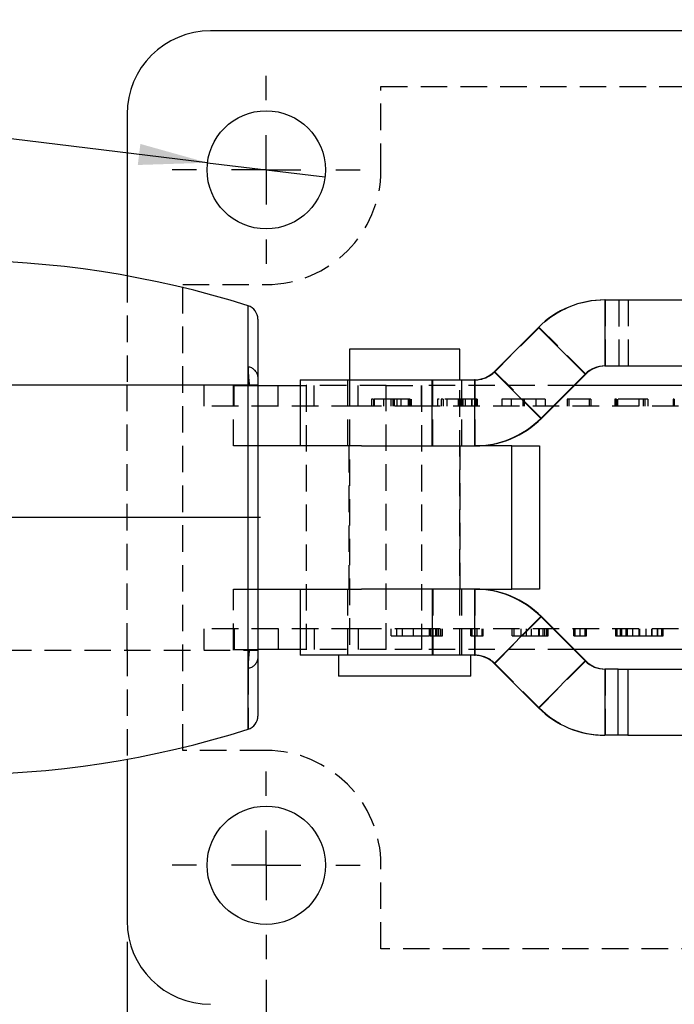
# Model space of a CAD drawing. Extents: x 56 to 617, y 36 to 436.
# Tile 10 of 31: x 210 to 257, y 183 to 254. Entities that reach past the tile are written whole.
import ezdxf

# ---------------------------------------------------------------- set-up
doc = ezdxf.new("R2010")
doc.units = 0
doc.header["$LTSCALE"] = 1.5
doc.linetypes.add('CENTERX2', pattern=[20.32, 12.7, -2.54, 2.54, -2.54])
doc.linetypes.add('HIDDEN', pattern=[1.905, 1.27, -0.635])
doc.layers.get('0').update_dxf_attribs({"linetype": 'CONTINUOUS'})
doc.layers.add('FORMATO', color=179, linetype='CONTINUOUS')
doc.styles.add('SLDTEXTSTYLE0', font='TXT', dxfattribs={"width": 0.75})
doc.dimstyles.new('SLDDIMSTYLE2', dxfattribs={"dimtxt": 5.25, "dimasz": 4.953, "dimexe": 0, "dimexo": 0.0625, "dimgap": 1.3125, "dimtad": 1, "dimdec": 3, "dimrnd": 1e-09, "dimzin": 12, "dimtxsty": 'SLDTEXTSTYLE0', "dimsah": 1, "dimcen": 0.09, "dimazin": 3, "dimtfac": 1, "dimtdec": 3, "dimtofl": 0, "dimtmove": 0, "dimatfit": 3, "dimtolj": 1, "dimtzin": 12})
doc.dimstyles.new('SLDDIMSTYLE5', dxfattribs={"dimtxt": 5.25, "dimasz": 4.953, "dimexe": 0, "dimexo": 0.0625, "dimgap": 1.3125, "dimtad": 1, "dimdec": 3, "dimrnd": 1e-09, "dimzin": 12, "dimtxsty": 'SLDTEXTSTYLE0', "dimblk1": 'NONE', "dimsah": 1, "dimcen": 0, "dimazin": 3, "dimtfac": 1, "dimtdec": 3, "dimtmove": 0, "dimatfit": 3, "dimtolj": 1, "dimtzin": 12})

# ---------------------------------------------------------------- blocks, each defined once
blk = doc.blocks.new('_D_7')
at = {"layer": 'FORMATO'}
for p, q in [((227.477, 184.922), (227.477, 163.555)), ((287.477, 184.922), (287.477, 163.555)), ((287.477, 165.055), (227.477, 165.055))]:
    blk.add_line(p, q, dxfattribs=at)
for points in [[(227.477, 165.055), (232.43, 164.293), (232.43, 165.817)], [(287.477, 165.055), (282.524, 165.817), (282.524, 164.293)]]:
    blk.add_solid(points, dxfattribs=at)
at = {"layer": 'FORMATO', "insert": (254.453, 171.823), "char_height": 5.25, "attachment_point": 1, "style": 'SLDTEXTSTYLE0'}
blk.add_mtext('60', dxfattribs=at)
blk = doc.blocks.new('_D_8')
at = {"layer": 'FORMATO'}
for p, q in [((217.477, 187.672), (217.477, 145.436)), ((297.477, 187.672), (297.477, 145.436)), ((297.477, 146.936), (217.477, 146.936))]:
    blk.add_line(p, q, dxfattribs=at)
for points in [[(217.477, 146.936), (222.43, 146.174), (222.43, 147.698)], [(297.477, 146.936), (292.524, 147.698), (292.524, 146.174)]]:
    blk.add_solid(points, dxfattribs=at)
at = {"layer": 'FORMATO', "insert": (254.453, 153.704), "char_height": 5.25, "attachment_point": 1, "style": 'SLDTEXTSTYLE0'}
blk.add_mtext('80', dxfattribs=at)
blk = doc.blocks.new('_D_11')
at = {"layer": 'FORMATO'}
for q in [(193.363, 247.305), (231.696, 242.661)]:
    blk.add_line((223.258, 243.683), q, dxfattribs=at)
blk.add_solid([(223.258, 243.683), (218.433, 245.035), (218.249, 243.522)], dxfattribs=at)
at = {"layer": 'FORMATO', "char_height": 5.25, "attachment_point": 1, "rotation": 353.09267, "style": 'SLDTEXTSTYLE0'}
for s, insert in [('%%c', (194.17, 253.969)), ('8,5', (202.04, 253.096))]:
    blk.add_mtext(s, dxfattribs=dict(at, insert=insert))
blk = doc.blocks.new('_NONE')
blk = doc.blocks.new('SW_CENTERMARKSYMBOL_5')
at = {"layer": 'FORMATO', "color": 0}
for p, q in [((0, 5), (0, 6.75)), ((0, 0), (0, 2.5)), ((-5, 0), (-6.75, 0)), ((0, 0), (-2.5, 0)), ((0, 0), (0, -2.5)), ((0, 0), (2.5, 0)), ((5, 0), (6.75, 0)), ((0, -5), (0, -6.75))]:
    blk.add_line(p, q, dxfattribs=at)
blk = doc.blocks.new('SW_CENTERMARKSYMBOL_6')
at = {"layer": 'FORMATO', "color": 0}
for p, q in [((0, 5), (0, 6.75)), ((0, 0), (0, 2.5)), ((-5, 0), (-6.75, 0)), ((0, 0), (-2.5, 0)), ((0, 0), (0, -2.5)), ((0, 0), (2.5, 0)), ((5, 0), (6.75, 0)), ((0, -5), (0, -6.75))]:
    blk.add_line(p, q, dxfattribs=at)

msp = doc.modelspace()

# ---------------------------------------------------------------- linework, layer by layer
at = {"color": 7, "linetype": 'CONTINUOUS'}
for p, q in [((291.4771, 253.1719), (223.4771, 253.1719)), ((217.4771, 247.1719), (217.4771, 235.5472)), ((251.8123, 233.8219), (251.8123, 229.0719)), ((251.8123, 233.8219), (258.6853, 233.8219)), ((226.8771, 232.443), (226.8771, 203.9009)), ((243.8521, 228.6577), (247.0393, 231.8449)), ((247.0393, 231.8449), (250.3981, 228.4862)), ((233.458, 230.2719), (233.458, 228.0719)), ((241.3955, 230.2719), (233.458, 230.2719)), ((241.3955, 228.0719), (241.3955, 230.2719)), ((251.8123, 229.0719), (258.6853, 229.0719)), ((229.9267, 228.0719), (229.9267, 223.3219)), ((229.9267, 228.0719), (239.4019, 228.0719)), ((239.4019, 223.3219), (239.4019, 228.0719)), ((239.4019, 228.0719), (242.4379, 228.0719)), ((242.4379, 228.0719), (242.4379, 223.3219)), ((243.8521, 228.6577), (247.2109, 225.299)), ((247.2109, 225.299), (250.3981, 228.4862)), ((250.4476, 228.4862), (247.2605, 225.299)), ((250.4476, 228.4862), (250.3981, 228.4862)), ((226.8996, 227.6719), (229.9267, 227.6719)), ((280.716, 227.6719), (249.6334, 227.6719)), ((247.2605, 225.299), (247.2109, 225.299)), ((234.3149, 223.3219), (226.8771, 223.3219)), ((234.3149, 223.3219), (239.4019, 223.3219)), ((239.4019, 223.3219), (242.4379, 223.3219)), ((242.4418, 223.3219), (242.4379, 223.3219)), ((245.1267, 223.3219), (242.4418, 223.3219)), ((245.1267, 213.0219), (245.1267, 223.3219)), ((245.1267, 223.3219), (247.1267, 223.3219)), ((247.1267, 223.3219), (247.1267, 213.0219)), ((226.8771, 213.0219), (234.3149, 213.0219)), ((229.9267, 213.0219), (229.9267, 208.2719)), ((239.4019, 213.0219), (234.3149, 213.0219)), ((239.4019, 213.0219), (239.4019, 208.2719)), ((242.4379, 213.0219), (239.4019, 213.0219)), ((242.4379, 213.0219), (242.4379, 208.2719)), ((242.4379, 213.0219), (242.4418, 213.0219)), ((242.4418, 213.0219), (245.1267, 213.0219)), ((247.1267, 213.0219), (245.1267, 213.0219)), ((247.2109, 211.0449), (243.8521, 207.6862)), ((250.3981, 207.8577), (247.2109, 211.0449)), ((247.2109, 211.0449), (247.2605, 211.0449)), ((247.2605, 211.0449), (250.4476, 207.8577)), ((229.9267, 208.6719), (226.8996, 208.6719)), ((239.4019, 208.2719), (229.9267, 208.2719)), ((232.6642, 208.2719), (232.6642, 206.7719)), ((242.4379, 208.2719), (239.4019, 208.2719)), ((242.1892, 206.7719), (242.1892, 208.2719)), ((280.716, 208.6719), (249.6334, 208.6719)), ((247.0393, 204.499), (243.8521, 207.6862)), ((250.3981, 207.8577), (247.0393, 204.499)), ((250.3981, 207.8577), (250.4476, 207.8577)), ((242.1892, 206.7719), (232.6642, 206.7719)), ((251.8123, 207.2719), (251.8123, 202.5219)), ((252.7671, 207.2719), (251.8123, 207.2719)), ((252.7671, 202.5219), (252.7671, 207.2719)), ((252.7671, 207.2719), (253.4638, 207.2719)), ((253.4638, 207.2719), (253.4638, 202.5219)), ((253.4638, 207.2719), (262.4813, 207.2719)), ((252.7671, 202.5219), (251.8123, 202.5219)), ((253.4638, 202.5219), (252.7671, 202.5219)), ((253.4638, 202.5219), (262.4813, 202.5219)), ((217.4771, 200.7967), (217.4771, 189.1719))]:
    msp.add_line(p, q, dxfattribs=at)
at = {"color": 7, "linetype": 'HIDDEN'}
for p, q in [((235.7271, 249.1719), (279.2271, 249.1719)), ((235.7271, 243.1719), (235.7271, 249.1719)), ((217.4771, 235.5472), (217.4771, 227.6719)), ((221.4771, 201.4219), (221.4771, 234.9219)), ((221.4771, 234.9219), (227.4771, 234.9219)), ((251.8618, 229.0719), (251.8618, 233.8219)), ((252.8167, 233.8219), (252.8167, 229.0719)), ((253.5119, 229.0719), (253.5119, 233.8219)), ((247.0889, 231.8449), (243.9017, 228.6577)), ((247.0889, 231.8449), (247.0393, 231.8449)), ((250.4476, 228.4862), (247.0889, 231.8449)), ((233.3267, 228.0719), (233.3267, 223.3219)), ((233.458, 228.0719), (233.458, 208.2719)), ((239.4515, 223.3219), (239.4515, 228.0719)), ((241.3955, 208.2719), (241.3955, 228.0719)), ((241.5267, 223.3219), (241.5267, 228.0719)), ((242.4875, 228.0719), (242.4379, 228.0719)), ((242.4875, 223.3219), (242.4875, 228.0719)), ((243.9017, 228.6577), (243.8521, 228.6577)), ((247.2605, 225.299), (243.9017, 228.6577)), ((225.1267, 227.6969), (182.9771, 227.6969)), ((226.8771, 227.6969), (182.9771, 227.6969)), ((217.4771, 208.6719), (217.4771, 227.6719)), ((223.0056, 227.6719), (223.0056, 226.1719)), ((225.1267, 223.3219), (225.1267, 227.6969)), ((225.1778, 226.1719), (225.1778, 227.6719)), ((225.1778, 227.6719), (226.8996, 227.6719)), ((228.3333, 226.1719), (228.3333, 227.6719)), ((229.9267, 227.6719), (230.3528, 227.6719)), ((230.3528, 227.6719), (230.3528, 208.6719)), ((236.103, 227.6719), (230.3528, 227.6719)), ((230.9281, 226.1719), (230.9281, 227.6719)), ((234.0836, 226.1719), (234.0836, 227.6719)), ((236.103, 208.6719), (236.103, 227.6719)), ((236.103, 227.6719), (238.6274, 227.6719)), ((238.6274, 227.6719), (238.6274, 208.6719)), ((249.6334, 227.6719), (238.6274, 227.6719)), ((238.6274, 226.1719), (238.6274, 227.6719)), ((235.0433, 226.6719), (235.0433, 226.1719)), ((235.1767, 226.6719), (235.1767, 226.1719)), ((235.1808, 226.6719), (235.1808, 226.1719)), ((235.2418, 226.6719), (235.2418, 226.1719)), ((235.9036, 226.6719), (235.9036, 226.1719)), ((236.4361, 226.6719), (236.4361, 226.1719)), ((236.5695, 226.6719), (236.5695, 226.1719)), ((236.6687, 226.6719), (236.6687, 226.1719)), ((236.8538, 226.6719), (236.8538, 226.1719)), ((237.1609, 226.6719), (237.1609, 226.1719)), ((237.6883, 226.6719), (237.6883, 226.1719)), ((237.7183, 226.6719), (237.7183, 226.1719)), ((237.7462, 226.6719), (237.7462, 226.1719)), ((237.8227, 226.6719), (237.8227, 226.1719)), ((237.8889, 226.6719), (237.8889, 226.1719)), ((239.7948, 226.6719), (239.7948, 226.1719)), ((240.0595, 226.6719), (240.0595, 226.1719)), ((240.1846, 226.6719), (240.1846, 226.1719)), ((240.1846, 226.6719), (240.1939, 226.6719)), ((240.1939, 226.6719), (240.1939, 226.1719)), ((242.2288, 226.6719), (240.1939, 226.6719)), ((240.4565, 226.6719), (240.4565, 226.1719)), ((241.2651, 226.6719), (241.2651, 226.1719)), ((241.4771, 226.6719), (241.4771, 226.1719)), ((241.5091, 226.6719), (241.5091, 226.1719)), ((241.6084, 226.6719), (241.6084, 226.1719)), ((241.7801, 226.6719), (241.7801, 226.1719)), ((242.2288, 226.6719), (242.2288, 226.1719)), ((242.2609, 226.6719), (242.2609, 226.1719)), ((242.4418, 226.6719), (242.4418, 226.1719)), ((242.5411, 226.6719), (242.5034, 226.6719)), ((242.5411, 226.6719), (242.5411, 226.1719)), ((242.6403, 226.6719), (242.6403, 226.1719)), ((244.4139, 226.6719), (244.4139, 226.1719)), ((245.0756, 226.6719), (245.0756, 226.1719)), ((245.9256, 226.6719), (245.9256, 226.1719)), ((245.9608, 226.6719), (245.9608, 226.1719)), ((245.9804, 226.6719), (245.9804, 226.1719)), ((246.0156, 226.6719), (246.0156, 226.1719)), ((246.8624, 226.6719), (246.8624, 226.1719)), ((247.5242, 226.6719), (247.5242, 226.1719)), ((249.0992, 226.6719), (249.0992, 226.1719)), ((249.2222, 226.6719), (249.2222, 226.1719)), ((250.6926, 226.6719), (249.2222, 226.6719)), ((250.6926, 226.6719), (250.6926, 226.1719)), ((250.8198, 226.6719), (250.8198, 226.1719)), ((252.5271, 226.6719), (252.5271, 226.1719)), ((252.6181, 226.6719), (252.6181, 226.1719)), ((252.6212, 226.6719), (252.6181, 226.6719)), ((252.6419, 226.6719), (252.6419, 226.1719)), ((252.6419, 226.6719), (252.646, 226.6719)), ((252.646, 226.6719), (252.646, 226.1719)), ((254.6851, 226.6719), (252.646, 226.6719)), ((252.7329, 226.6719), (252.7329, 226.1719)), ((254.2477, 226.6719), (254.2477, 226.1719)), ((254.5786, 226.6719), (254.5786, 226.1719)), ((254.6851, 226.6719), (254.6851, 226.1719)), ((254.9095, 226.6719), (254.9095, 226.1719)), ((256.7202, 226.6719), (256.7202, 226.1719)), ((256.804, 226.6719), (256.804, 226.1719)), ((228.3333, 226.1719), (223.0056, 226.1719)), ((234.0836, 226.1719), (228.3333, 226.1719)), ((238.6274, 226.1719), (234.0836, 226.1719)), ((282.8335, 226.1719), (238.6274, 226.1719)), ((226.8771, 223.3219), (225.1267, 223.3219)), ((233.4267, 223.3219), (233.4267, 213.0219)), ((241.4267, 213.0219), (241.4267, 223.3219)), ((225.1267, 213.0219), (226.8771, 213.0219)), ((225.1267, 208.6469), (225.1267, 213.0219)), ((233.3267, 213.0219), (233.3267, 208.2719)), ((239.4515, 213.0219), (239.4515, 208.2719)), ((241.5267, 208.2719), (241.5267, 213.0219)), ((242.4875, 208.2719), (242.4875, 213.0219)), ((243.9017, 207.6862), (247.2605, 211.0449)), ((228.3333, 210.1719), (223.0056, 210.1719)), ((223.0056, 210.1719), (223.0056, 208.6719)), ((225.1778, 210.1719), (225.1778, 208.6719)), ((228.3333, 210.1719), (228.3333, 208.6719)), ((234.0836, 210.1719), (228.3333, 210.1719)), ((230.9281, 210.1719), (230.9281, 208.6719)), ((234.0836, 210.1719), (234.0836, 208.6719)), ((238.6274, 210.1719), (234.0836, 210.1719)), ((236.4621, 209.6719), (236.4621, 210.1719)), ((236.8665, 209.6719), (236.8665, 210.1719)), ((237.2709, 209.6719), (237.2709, 210.1719)), ((237.2709, 209.6719), (239.2247, 209.6719)), ((238.0646, 209.6719), (238.0646, 210.1719)), ((238.6274, 210.1719), (238.6274, 208.6719)), ((282.8335, 210.1719), (238.6274, 210.1719)), ((239.2247, 209.6719), (239.2247, 210.1719)), ((239.3018, 209.6719), (239.3018, 210.1719)), ((239.6683, 209.6719), (239.6683, 210.1719)), ((239.7619, 209.6719), (239.7619, 210.1719)), ((239.8946, 209.6719), (239.8946, 210.1719)), ((240.026, 209.6719), (240.026, 210.1719)), ((240.0348, 209.6719), (240.0348, 210.1719)), ((240.1372, 209.6719), (240.1372, 210.1719)), ((242.1886, 209.6719), (242.1886, 210.1719)), ((242.2695, 209.6719), (242.2695, 210.1719)), ((242.6296, 209.6719), (242.6296, 210.1719)), ((242.6309, 209.6719), (242.6309, 210.1719)), ((242.6372, 209.6719), (242.6372, 210.1719)), ((242.9974, 209.6719), (242.9974, 210.1719)), ((243.0783, 209.6719), (243.0783, 210.1719)), ((245.165, 209.6719), (245.165, 210.1719)), ((245.2952, 209.6719), (245.2952, 210.1719)), ((245.2952, 209.6719), (245.8121, 209.6719)), ((245.8121, 209.6719), (245.8121, 210.1719)), ((246.1761, 209.6719), (246.1761, 210.1719)), ((246.54, 209.6719), (246.54, 210.1719)), ((247.0633, 209.6719), (247.0633, 210.1719)), ((247.1163, 209.6719), (247.1163, 210.1719)), ((247.3741, 209.6719), (247.3741, 210.1719)), ((247.5106, 209.6719), (247.5106, 210.1719)), ((247.6547, 209.6719), (247.6547, 210.1719)), ((247.7533, 209.6719), (247.7533, 210.1719)), ((249.5974, 209.6719), (249.5974, 210.1719)), ((249.6783, 209.6719), (249.6783, 210.1719)), ((250.0385, 209.6719), (250.0385, 210.1719)), ((250.0397, 209.6719), (250.0397, 210.1719)), ((250.046, 209.6719), (250.046, 210.1719)), ((250.4062, 209.6719), (250.4062, 210.1719)), ((250.4871, 209.6719), (250.4871, 210.1719)), ((252.5852, 210.1719), (252.5852, 209.6719)), ((252.6257, 209.6719), (252.6257, 210.1719)), ((252.6257, 209.6719), (252.6382, 209.6719)), ((252.6535, 210.1719), (252.6535, 209.6719)), ((252.6901, 209.6719), (252.6901, 210.1719)), ((252.9378, 209.6719), (252.9378, 210.1719)), ((253.0352, 209.6719), (253.0352, 210.1719)), ((253.3549, 209.6719), (253.3549, 210.1719)), ((253.4535, 209.6719), (253.4535, 210.1719)), ((253.4535, 209.6719), (254.328, 209.6719)), ((253.82, 209.6719), (253.82, 210.1719)), ((254.2724, 209.6719), (254.2724, 210.1719)), ((254.328, 209.6719), (254.328, 210.1719)), ((254.328, 209.6719), (255.2152, 209.6719)), ((254.7842, 209.6719), (254.7842, 210.1719)), ((255.1937, 209.6719), (255.1937, 210.1719)), ((255.2152, 209.6719), (255.2152, 210.1719)), ((255.5943, 209.6719), (255.5943, 210.1719)), ((255.6247, 209.6719), (255.6247, 210.1719)), ((255.9065, 209.6719), (255.9065, 210.1719)), ((255.9484, 209.6719), (255.9484, 210.1719)), ((255.9697, 209.6719), (255.9697, 210.1719)), ((256.0038, 209.6719), (256.0038, 210.1719)), ((182.9771, 208.6469), (225.1267, 208.6469)), ((182.9771, 208.6469), (226.8771, 208.6469)), ((217.4771, 208.6719), (217.4771, 200.7967)), ((225.1778, 208.6719), (226.8996, 208.6719)), ((230.3528, 208.6719), (229.9267, 208.6719)), ((236.103, 208.6719), (230.3528, 208.6719)), ((238.6274, 208.6719), (236.103, 208.6719)), ((249.6334, 208.6719), (238.6274, 208.6719)), ((242.4379, 208.2719), (242.4875, 208.2719)), ((243.8521, 207.6862), (243.9017, 207.6862)), ((243.9017, 207.6862), (247.0889, 204.499)), ((247.0889, 204.499), (250.4476, 207.8577)), ((226.1782, 207.345), (226.1782, 202.9473)), ((251.8618, 202.5219), (251.8618, 207.2719)), ((247.0393, 204.499), (247.0889, 204.499)), ((227.4771, 201.4219), (221.4771, 201.4219)), ((235.7271, 187.1719), (235.7271, 193.1719)), ((279.2271, 187.1719), (235.7271, 187.1719))]:
    msp.add_line(p, q, dxfattribs=at)
at = {"color": 8, "linetype": 'CONTINUOUS'}
msp.add_line((226.1782, 202.9473), (226.1782, 233.3966), dxfattribs=at)
at = {"color": 7, "linetype": 'CONTINUOUS'}
for centre in [(227.4771, 243.1719), (227.4771, 193.1719)]:
    msp.add_circle(centre, 4.25, dxfattribs=at)
for centre, radius, start, end in [((223.4771, 247.1719), 6, 90, 180), ((204.9271, 166.093), 70.5789, 72.476502, 107.523498), ((251.8123, 227.072), 6.75, 90.000044, 135.000094), ((225.8771, 232.443), 1, 0, 72.476502), ((251.8123, 227.072), 2, 90.000006, 135.000173), ((251.8618, 227.072), 2, 89.999983, 135.000196), ((242.4379, 230.0719), 2, 270.000027, 315.000087), ((242.4379, 230.0719), 6.75, 270.000016, 315.000122), ((242.4875, 230.0719), 6.75, 270.000003, 315.000135), ((242.4379, 206.272), 6.75, 44.999878, 89.999984), ((242.4875, 206.272), 6.75, 44.999865, 89.999997), ((242.4379, 206.2719), 2, 44.999913, 89.999973), ((251.8123, 209.2719), 2, 224.999827, 269.999994), ((251.8618, 209.2719), 2, 224.999804, 270.000017), ((225.8771, 203.9009), 1, 287.523498, 0), ((251.8123, 209.2719), 6.75, 224.999906, 269.999956), ((204.9271, 270.2509), 70.5789, 252.476502, 287.523498), ((223.4771, 189.1719), 6, 180, 270)]:
    msp.add_arc(centre, radius, start, end, dxfattribs=at)
at = {"color": 7, "linetype": 'HIDDEN'}
for centre, radius, start, end in [((227.4771, 243.1719), 8.25, 270, 0), ((251.8619, 227.072), 6.75, 90.000031, 135.000111), ((226.0959, 228.2149), 0.7883, 7.718814, 84.008385), ((242.4875, 230.0719), 2, 270.00001, 315.000105), ((242.4875, 206.272), 2, 44.999895, 89.99999), ((226.0959, 208.129), 0.7883, 275.991615, 352.281186), ((251.8619, 209.2719), 6.75, 224.999889, 269.999969), ((227.4771, 193.1719), 8.25, 0, 90)]:
    msp.add_arc(centre, radius, start, end, dxfattribs=at)
for points in [[(226.1782, 228.9989), (226.1782, 228.584), (226.2113, 228.1408), (226.264, 227.6719)], [(226.264, 208.6719), (226.2113, 208.2031), (226.1782, 207.7599), (226.1782, 207.345)]]:
    msp.add_open_spline(points, degree=3, dxfattribs=at)
for points, knots in [([(235.1808, 226.6719), (235.1714, 226.6719), (235.152, 226.6719), (235.1245, 226.6719), (235.0993, 226.6719), (235.0789, 226.6719), (235.0619, 226.6719), (235.0514, 226.6719), (235.0439, 226.6719), (235.0435, 226.6719), (235.0433, 226.6719)], [0, 0, 0, 0, 0.0866605, 0.1775785, 0.2767685, 0.3860179, 0.5082037, 0.6491248, 0.8125677, 1, 1, 1, 1]), ([(236.5695, 226.6719), (236.5157, 226.6719), (236.4109, 226.6719), (236.2589, 226.6719), (236.1173, 226.6719), (235.9864, 226.6719), (235.8668, 226.6719), (235.7563, 226.6719), (235.6585, 226.6719), (235.5693, 226.6719), (235.4925, 226.6719), (235.4234, 226.6719), (235.3686, 226.6719), (235.3216, 226.6719), (235.2851, 226.6719), (235.2611, 226.6719), (235.2446, 226.6719), (235.2428, 226.6719), (235.2418, 226.6719)], [0, 0, 0, 0, 0.080922, 0.157569, 0.2295428, 0.2979116, 0.3631843, 0.4248676, 0.4848281, 0.5429061, 0.6001265, 0.6560048, 0.712197, 0.768566, 0.825445, 0.8827921, 0.9408516, 1, 1, 1, 1]), ([(236.8538, 226.6719), (236.8042, 226.6719), (236.7088, 226.6719), (236.5776, 226.6719), (236.4602, 226.6719), (236.3591, 226.6719), (236.2711, 226.6719), (236.193, 226.6719), (236.1256, 226.6719), (236.0692, 226.6719), (236.0225, 226.6719), (235.9852, 226.6719), (235.9558, 226.6719), (235.9288, 226.6719), (235.9094, 226.6719), (235.9055, 226.6719), (235.9036, 226.6719)], [0, 0, 0, 0, 0.1058602, 0.2031724, 0.2927093, 0.3739339, 0.4490502, 0.5187542, 0.5835803, 0.6429856, 0.6985344, 0.7499511, 0.7976096, 0.8417167, 0.9237803, 1, 1, 1, 1]), ([(237.8227, 226.6719), (237.8224, 226.6719), (237.8218, 226.6719), (237.8206, 226.6719), (237.8151, 226.6719), (237.8082, 226.6719), (237.7972, 226.6719), (237.7846, 226.6719), (237.7601, 226.6719), (237.732, 226.6719), (237.6999, 226.6719), (237.6663, 226.6719), (237.6264, 226.6719), (237.5578, 226.6719), (237.456, 226.6719), (237.312, 226.6719), (237.1477, 226.6719), (236.9666, 226.6719), (236.7724, 226.6719), (236.6379, 226.6719), (236.5695, 226.6719)], [0, 0, 0, 0, 0.0328592, 0.0603806, 0.0840848, 0.1047388, 0.1240428, 0.1426351, 0.1655683, 0.1973354, 0.2188005, 0.2452219, 0.2770245, 0.3140516, 0.4010561, 0.503177, 0.6172452, 0.7385608, 0.8670804, 1, 1, 1, 1]), ([(237.7183, 226.6719), (237.7263, 226.6719), (237.7423, 226.6719), (237.7652, 226.6719), (237.7836, 226.6719), (237.7977, 226.6719), (237.8088, 226.6719), (237.8166, 226.6719), (237.8215, 226.6719), (237.8223, 226.6719), (237.8227, 226.6719)], [0, 0, 0, 0, 0.07522, 0.1501634, 0.2299381, 0.3279335, 0.4492221, 0.599662, 0.7840252, 1, 1, 1, 1]), ([(239.903, 226.6719), (239.8919, 226.6719), (239.7928, 226.6719), (239.7939, 226.6719), (239.7948, 226.6719)], [0, 0, 0, 0, 0.1122042, 1, 1, 1, 1]), ([(240.1939, 226.6719), (240.1844, 226.6719), (240.1653, 226.6719), (240.1388, 226.6719), (240.1133, 226.6719), (240.0943, 226.6719), (240.0763, 226.6719), (240.0682, 226.6719), (240.0599, 226.6719), (240.0596, 226.6719), (240.0595, 226.6719)], [0, 0, 0, 0, 0.0866906, 0.1747666, 0.2719884, 0.3768478, 0.4961948, 0.6395069, 0.8061538, 1, 1, 1, 1]), ([(242.4418, 226.6719), (242.4413, 226.6719), (242.4404, 226.6719), (242.4308, 226.6719), (242.4123, 226.6719), (242.3885, 226.6719), (242.3573, 226.6719), (242.3194, 226.6719), (242.2759, 226.6719), (242.2451, 226.6719), (242.2288, 226.6719)], [0, 0, 0, 0, 0.15087355, 0.28722918, 0.40517443, 0.5169846, 0.62602141, 0.74134093, 0.86358285, 1, 1, 1, 1]), ([(242.6403, 226.6719), (242.6403, 226.6719), (242.6401, 226.6719), (242.636, 226.6719), (242.6295, 226.6719), (242.6186, 226.6719), (242.6027, 226.6719), (242.5846, 226.6719), (242.564, 226.6719), (242.5488, 226.6719), (242.5411, 226.6719)], [0, 0, 0, 0, 0.1930879, 0.3678692, 0.5178554, 0.6423685, 0.7463095, 0.8346784, 0.9159525, 1, 1, 1, 1]), ([(245.9256, 226.6719), (245.8572, 226.6719), (245.7254, 226.6719), (245.5363, 226.6719), (245.3638, 226.6719), (245.2076, 226.6719), (245.0681, 226.6719), (244.9416, 226.6719), (244.8322, 226.6719), (244.7362, 226.6719), (244.6546, 226.6719), (244.5858, 226.6719), (244.5286, 226.6719), (244.4867, 226.6719), (244.4538, 226.6719), (244.4301, 226.6719), (244.4172, 226.6719), (244.415, 226.6719), (244.4139, 226.6719)], [0, 0, 0, 0, 0.0650011, 0.1253901, 0.1815653, 0.2347468, 0.2862672, 0.3370772, 0.3888528, 0.4418884, 0.4974863, 0.5564972, 0.6191639, 0.6861844, 0.7574703, 0.8336013, 0.9143894, 1, 1, 1, 1]), ([(247.5242, 226.6719), (247.5232, 226.6719), (247.5214, 226.6719), (247.5056, 226.6719), (247.4798, 226.6719), (247.4447, 226.6719), (247.3962, 226.6719), (247.3359, 226.6719), (247.2612, 226.6719), (247.1744, 226.6719), (247.0736, 226.6719), (246.9551, 226.6719), (246.824, 226.6719), (246.677, 226.6719), (246.5133, 226.6719), (246.3324, 226.6719), (246.1346, 226.6719), (245.9971, 226.6719), (245.9256, 226.6719)], [0, 0, 0, 0, 0.0786276, 0.1538502, 0.2261456, 0.2956895, 0.3618802, 0.4247476, 0.4845241, 0.5416067, 0.5969283, 0.6507405, 0.7039972, 0.7578893, 0.8131095, 0.8715266, 0.9332317, 1, 1, 1, 1]), ([(249.2222, 226.6719), (249.2132, 226.6719), (249.1957, 226.6719), (249.1711, 226.6719), (249.1482, 226.6719), (249.1319, 226.6719), (249.1168, 226.6719), (249.1075, 226.6719), (249.0996, 226.6719), (249.0993, 226.6719), (249.0992, 226.6719)], [0, 0, 0, 0, 0.0921174, 0.1781405, 0.2643808, 0.368276, 0.4884344, 0.6306603, 0.7985212, 1, 1, 1, 1]), ([(250.8198, 226.6719), (250.8195, 226.6719), (250.8189, 226.6719), (250.8125, 226.6719), (250.8042, 226.6719), (250.7908, 226.6719), (250.7719, 226.6719), (250.7493, 226.6719), (250.7219, 226.6719), (250.7027, 226.6719), (250.6926, 226.6719)], [0, 0, 0, 0, 0.1986171, 0.3670715, 0.5064533, 0.6171246, 0.711213, 0.8059436, 0.8984724, 1, 1, 1, 1]), ([(252.646, 226.6719), (252.6376, 226.6719), (252.6206, 226.6719), (252.5971, 226.6719), (252.5739, 226.6719), (252.5579, 226.6719), (252.541, 226.6719), (252.5334, 226.6719), (252.5283, 226.6719), (252.5275, 226.6719), (252.5271, 226.6719)], [0, 0, 0, 0, 0.0771928, 0.155694, 0.2439673, 0.3485111, 0.4729807, 0.6225746, 0.7988324, 1, 1, 1, 1]), ([(254.9095, 226.6719), (254.9088, 226.6719), (254.9077, 226.6719), (254.8948, 226.6719), (254.8714, 226.6719), (254.8296, 226.6719), (254.7666, 226.6719), (254.7117, 226.6719), (254.6851, 226.6719)], [0, 0, 0, 0, 0.16678551, 0.31276236, 0.43937964, 0.5590309, 0.78614469, 1, 1, 1, 1]), ([(256.804, 226.6719), (256.795, 226.6719), (256.779, 226.6719), (256.757, 226.6719), (256.7434, 226.6719), (256.7308, 226.6719), (256.7228, 226.6719), (256.721, 226.6719), (256.7202, 226.6719)], [0, 0, 0, 0, 0.25051133, 0.44866232, 0.60836496, 0.71876072, 0.87820418, 1, 1, 1, 1]), ([(236.4621, 209.6719), (236.4632, 209.6719), (236.4652, 209.6719), (236.4799, 209.6719), (236.5088, 209.6719), (236.5513, 209.6719), (236.6069, 209.6719), (236.6788, 209.6719), (236.7669, 209.6719), (236.8315, 209.6719), (236.8665, 209.6719)], [0, 0, 0, 0, 0.069055, 0.1361429, 0.2115821, 0.3032686, 0.4269725, 0.5816731, 0.773551, 1, 1, 1, 1]), ([(236.8665, 209.6719), (236.9024, 209.6719), (236.9675, 209.6719), (237.0559, 209.6719), (237.1271, 209.6719), (237.1823, 209.6719), (237.2252, 209.6719), (237.2531, 209.6719), (237.2678, 209.6719), (237.2699, 209.6719), (237.2709, 209.6719)], [0, 0, 0, 0, 0.231771, 0.4208279, 0.5754408, 0.6964318, 0.7905861, 0.8639343, 0.9309841, 1, 1, 1, 1]), ([(239.2247, 209.6719), (239.2336, 209.6719), (239.2506, 209.6719), (239.284, 209.6719), (239.3228, 209.6719), (239.3696, 209.6719), (239.4246, 209.6719), (239.4917, 209.6719), (239.5738, 209.6719), (239.6346, 209.6719), (239.6683, 209.6719)], [0, 0, 0, 0, 0.0930697, 0.1801088, 0.2715495, 0.3725057, 0.488512, 0.6230583, 0.7908421, 1, 1, 1, 1]), ([(239.6683, 209.6719), (239.7021, 209.6719), (239.7622, 209.6719), (239.8426, 209.6719), (239.9056, 209.6719), (239.9536, 209.6719), (239.9897, 209.6719), (240.0119, 209.6719), (240.0238, 209.6719), (240.0253, 209.6719), (240.026, 209.6719)], [0, 0, 0, 0, 0.2409317, 0.4287813, 0.5787737, 0.695882, 0.7888733, 0.8613807, 0.9301672, 1, 1, 1, 1]), ([(240.0348, 209.6719), (240.0458, 209.6719), (240.0653, 209.6719), (240.0922, 209.6719), (240.1089, 209.6719), (240.1243, 209.6719), (240.134, 209.6719), (240.1362, 209.6719), (240.1372, 209.6719)], [0, 0, 0, 0, 0.2505113, 0.4486623, 0.608365, 0.7187607, 0.8782042, 1, 1, 1, 1]), ([(242.1886, 209.6719), (242.1897, 209.6719), (242.1917, 209.6719), (242.2087, 209.6719), (242.2379, 209.6719), (242.2827, 209.6719), (242.3456, 209.6719), (242.4259, 209.6719), (242.5249, 209.6719), (242.5975, 209.6719), (242.6372, 209.6719)], [0, 0, 0, 0, 0.1523232, 0.2802837, 0.3896417, 0.4827042, 0.5798111, 0.6955582, 0.8336375, 1, 1, 1, 1]), ([(242.6372, 209.6719), (242.6765, 209.6719), (242.7482, 209.6719), (242.8462, 209.6719), (242.9247, 209.6719), (242.9868, 209.6719), (243.0297, 209.6719), (243.0602, 209.6719), (243.0745, 209.6719), (243.077, 209.6719), (243.0783, 209.6719)], [0, 0, 0, 0, 0.1674764, 0.3061983, 0.4222684, 0.5185864, 0.6107483, 0.7187127, 0.8468072, 1, 1, 1, 1]), ([(245.165, 209.6719), (245.1658, 209.6719), (245.1672, 209.6719), (245.1703, 209.6719), (245.1827, 209.6719), (245.1957, 209.6719), (245.2141, 209.6719), (245.2375, 209.6719), (245.2651, 209.6719), (245.285, 209.6719), (245.2952, 209.6719)], [0, 0, 0, 0, 0.2065532, 0.3809883, 0.5259392, 0.6450644, 0.7475602, 0.8296655, 0.9124073, 1, 1, 1, 1]), ([(245.8121, 209.6719), (245.8131, 209.6719), (245.815, 209.6719), (245.8291, 209.6719), (245.8509, 209.6719), (245.8836, 209.6719), (245.9265, 209.6719), (245.9795, 209.6719), (246.0413, 209.6719), (246.1154, 209.6719), (246.1979, 209.6719), (246.2922, 209.6719), (246.3959, 209.6719), (246.5093, 209.6719), (246.6331, 209.6719), (246.7674, 209.6719), (246.912, 209.6719), (247.0118, 209.6719), (247.0633, 209.6719)], [0, 0, 0, 0, 0.0857008, 0.165525, 0.2397075, 0.3081136, 0.3717514, 0.4317009, 0.4878562, 0.542026, 0.5944212, 0.6467318, 0.699057, 0.7529895, 0.8092751, 0.8691125, 0.9325314, 1, 1, 1, 1]), ([(247.0633, 209.6719), (247.1131, 209.6719), (247.2115, 209.6719), (247.3513, 209.6719), (247.4733, 209.6719), (247.5682, 209.6719), (247.6344, 209.6719), (247.6777, 209.6719), (247.7045, 209.6719), (247.7248, 209.6719), (247.7402, 209.6719), (247.7478, 209.6719), (247.7531, 209.6719), (247.7532, 209.6719), (247.7533, 209.6719)], [0, 0, 0, 0, 0.1572104, 0.3106333, 0.4469262, 0.5504783, 0.6249484, 0.6736927, 0.7123862, 0.7553128, 0.8033062, 0.8586708, 0.9227849, 1, 1, 1, 1]), ([(249.5974, 209.6719), (249.5985, 209.6719), (249.6005, 209.6719), (249.6175, 209.6719), (249.6467, 209.6719), (249.6915, 209.6719), (249.7544, 209.6719), (249.8347, 209.6719), (249.9337, 209.6719), (250.0064, 209.6719), (250.046, 209.6719)], [0, 0, 0, 0, 0.1523232, 0.2802837, 0.3896417, 0.4827042, 0.5798111, 0.6955582, 0.8336375, 1, 1, 1, 1]), ([(250.046, 209.6719), (250.0853, 209.6719), (250.1571, 209.6719), (250.255, 209.6719), (250.3336, 209.6719), (250.3957, 209.6719), (250.4385, 209.6719), (250.469, 209.6719), (250.4834, 209.6719), (250.4858, 209.6719), (250.4871, 209.6719)], [0, 0, 0, 0, 0.16747638, 0.30619834, 0.42226843, 0.51858642, 0.61074827, 0.71871274, 0.84680722, 1, 1, 1, 1]), ([(252.6167, 209.6719), (252.6153, 209.6719), (252.6, 209.6719), (252.5791, 209.6719), (252.5924, 209.6719), (252.6146, 209.6719), (252.6257, 209.6719)], [0, 0, 0, 0, 0.0255329, 0.2899924, 0.6434698, 1, 1, 1, 1]), ([(252.6594, 209.6719), (252.6579, 209.6719), (252.6538, 209.6719), (252.6897, 209.6719), (252.75, 209.6719), (252.8686, 209.6719), (252.9685, 209.6719), (253.0352, 209.6719)], [0, 0, 0, 0, 0.0643247, 0.1805263, 0.2977284, 0.5317419, 1, 1, 1, 1]), ([(253.0352, 209.6719), (253.0722, 209.6719), (253.1385, 209.6719), (253.2269, 209.6719), (253.2956, 209.6719), (253.3478, 209.6719), (253.3872, 209.6719), (253.4148, 209.6719), (253.4354, 209.6719), (253.4473, 209.6719), (253.4535, 209.6719)], [0, 0, 0, 0, 0.2453727, 0.4380778, 0.5867935, 0.7011075, 0.7911953, 0.8608989, 0.9280464, 1, 1, 1, 1]), ([(255.2152, 209.6719), (255.2209, 209.6719), (255.2322, 209.6719), (255.2534, 209.6719), (255.2783, 209.6719), (255.3131, 209.6719), (255.3581, 209.6719), (255.4192, 209.6719), (255.4995, 209.6719), (255.5602, 209.6719), (255.5943, 209.6719)], [0, 0, 0, 0, 0.0720961, 0.1434114, 0.2216527, 0.3063652, 0.417562, 0.5597009, 0.7525415, 1, 1, 1, 1]), ([(255.5943, 209.6719), (255.6318, 209.6719), (255.6994, 209.6719), (255.79, 209.6719), (255.8607, 209.6719), (255.9114, 209.6719), (255.9459, 209.6719), (255.9511, 209.6719), (255.9348, 209.6719), (255.9168, 209.6719), (255.9065, 209.6719)], [0, 0, 0, 0, 0.2184823, 0.3931647, 0.529943, 0.6311338, 0.7074918, 0.7797148, 0.8737796, 1, 1, 1, 1]), ([(255.9697, 209.6719), (255.9794, 209.6719), (255.9988, 209.6719), (256.0123, 209.6719), (255.9968, 209.6719), (255.9962, 209.6719)], [0, 0, 0, 0, 0.4929327, 0.9788166, 1, 1, 1, 1])]:
    msp.add_open_spline(points, degree=3, knots=knots, dxfattribs=at)
at = {"layer": 'FORMATO', "linetype": 'CENTERX2'}
msp.add_line((227.0615, 218.1719), (116.0615, 218.1719), dxfattribs=at)

# ---------------------------------------------------------------- block references
at = {"layer": 'FORMATO'}
for name, p in [('SW_CENTERMARKSYMBOL_5', (227.4771, 243.1719)), ('SW_CENTERMARKSYMBOL_6', (227.4771, 193.1719))]:
    msp.add_blockref(name, p, dxfattribs=at)

# ---------------------------------------------------------------- dimensions: what is measured, and where the dimension line sits
dim = msp.add_diameter_dim_2p(p1=(231.6963, 242.6608), p2=(223.2579, 243.6831), dimstyle='SLDDIMSTYLE5', dxfattribs=at)
dim.commit()
dim.dimension.update_dxf_attribs({"geometry": '_D_11', "text_midpoint": (201.7741, 246.2857), "dimtype": 163})
for base, p1, p2, picture, middle in [((217.4771, 146.9365), (297.4771, 189.1719), (217.4771, 189.1719), '_D_8', (258.3326, 146.9365)), ((227.4771, 165.0551), (287.4771, 186.4219), (227.4771, 186.4219), '_D_7', (258.3326, 165.0551))]:
    dim = msp.add_linear_dim(base=base, p1=p1, p2=p2, dimstyle='SLDDIMSTYLE2', dxfattribs=at)
    dim.commit()
    dim.dimension.update_dxf_attribs({"geometry": picture, "text_midpoint": middle, "dimtype": 160})

doc.saveas('drawing.dxf')
